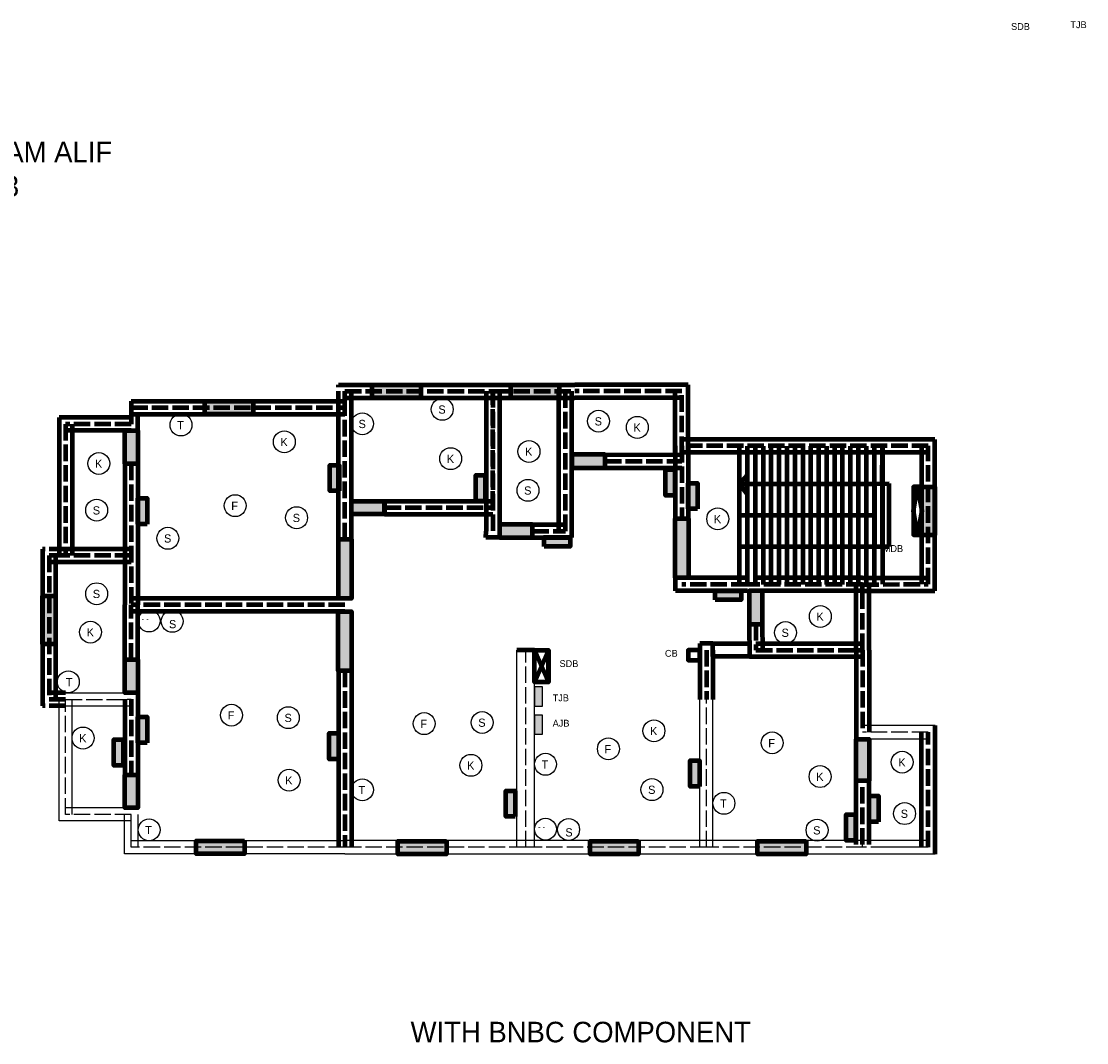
# Model space of a CAD drawing. Header units: inches. Extents: x 624 to 2180, y -126 to 622.
# Tile 2 of 2: x 1402 to 2180, y -124 to 622. Entities that reach past the tile are written whole.
import ezdxf

# ---------------------------------------------------------------- set-up
doc = ezdxf.new("R2010")
doc.units = ezdxf.units.IN
doc.header["$MEASUREMENT"] = 0
doc.linetypes.add('ACAD_ISO02W100', pattern=[15, 12, -3])
doc.linetypes.add('ACAD_ISO03W100', pattern=[30, 12, -18])

msp = doc.modelspace()

# ---------------------------------------------------------------- hatches: boundary and pattern name
at = {"lineweight": 100}
for color, points in [(4, [(1694.14, 356.64), (1694.14, 347.11), (1658.73, 347.11), (1658.73, 356.64)]), (4, [(1795.27, 356.64), (1795.27, 347.11), (1759.86, 347.11), (1759.86, 356.64)]), (4, [(1571.84, 344.64), (1571.84, 335.11), (1536.43, 335.11), (1536.43, 344.64)]), (8, [(1634.58, 279.08), (1627.79, 279.08), (1627.79, 297.99), (1634.58, 297.99)]), (8, [(1741.19, 271.64), (1734.4, 271.64), (1734.4, 290.54), (1741.19, 290.54)]), (8, [(1879.67, 275.79), (1872.88, 275.79), (1872.88, 294.69), (1879.67, 294.69)]), (8, [(1896.35, 265.9), (1889.56, 265.9), (1889.56, 284.81), (1896.35, 284.81)]), (4, [(2060.03, 282.16), (2069.56, 282.16), (2069.56, 246.76), (2060.03, 246.76)]), (8, [(1494.35, 254.92), (1487.56, 254.92), (1487.56, 273.82), (1494.35, 273.82)]), (8, [(1784.41, 238.45), (1784.41, 245.24), (1803.31, 245.24), (1803.31, 238.45)]), (4, [(1418.03, 202.5), (1427.56, 202.5), (1427.56, 167.09), (1418.03, 167.09)]), (8, [(1909.15, 199.45), (1909.15, 206.24), (1928.06, 206.24), (1928.06, 199.45)]), (8, [(1494.35, 95.11), (1487.56, 95.11), (1487.56, 114.02), (1494.35, 114.02)]), (8, [(1634.03, 83.35), (1627.24, 83.35), (1627.24, 102.25), (1634.03, 102.25)]), (8, [(1476.87, 78.64), (1470.08, 78.64), (1470.08, 97.54), (1476.87, 97.54)]), (8, [(1897.81, 63.26), (1891.02, 63.26), (1891.02, 82.16), (1897.81, 82.16)]), (8, [(1763.17, 41.29), (1756.38, 41.29), (1756.38, 60.2), (1763.17, 60.2)]), (8, [(2028.35, 37.45), (2021.56, 37.45), (2021.56, 56.35), (2028.35, 56.35)]), (8, [(2011.56, 23.87), (2004.77, 23.87), (2004.77, 42.78), (2011.56, 42.78)]), (4, [(1565.57, 23.64), (1565.57, 14.11), (1530.16, 14.11), (1530.16, 23.64)]), (4, [(1712.96, 23.4), (1712.96, 13.87), (1677.55, 13.87), (1677.55, 23.4)]), (4, [(1853.29, 23.4), (1853.29, 13.87), (1817.88, 13.87), (1817.88, 23.4)]), (4, [(1975.59, 23.4), (1975.59, 13.87), (1940.18, 13.87), (1940.18, 23.4)])]:
    msp.add_hatch(color=color, dxfattribs=at).paths.add_polyline_path(points)
h = msp.add_hatch(color=63, dxfattribs=at)
h.paths.add_polyline_path([(1478.03, 155.92), (1487.56, 155.92), (1487.56, 131.69), (1478.03, 131.69)])
h.paths.add_polyline_path([(1487.56, 298.87), (1478.12, 298.87), (1478.12, 323.11), (1487.56, 323.11)])
h.paths.add_polyline_path([(1643.56, 147.82), (1633.89, 147.82), (1633.89, 191.11), (1643.56, 191.11)])
h.paths.add_polyline_path([(1634.03, 243.87), (1643.55, 243.87), (1643.55, 200.61), (1634.03, 200.61)])
h.paths.add_polyline_path([(1667.8, 262.11), (1643.56, 262.11), (1643.56, 271.61), (1667.8, 271.61)])
h.paths.add_polyline_path([(1775.8, 254.53), (1751.57, 254.53), (1751.57, 245), (1775.8, 245)])
h.paths.add_polyline_path([(1828.81, 305.58), (1804.56, 305.58), (1804.56, 296.05), (1828.81, 296.05)])
h.paths.add_polyline_path([(1934.03, 181.84), (1943.62, 181.84), (1943.62, 206.11), (1934.03, 206.11)])
h.paths.add_polyline_path([(1880.03, 258.87), (1889.63, 258.87), (1889.63, 215.64), (1880.03, 215.64)])
h.paths.add_polyline_path([(2021.57, 67.38), (2012.03, 67.38), (2012.03, 97.84), (2021.57, 97.84)])
h.paths.add_polyline_path([(1478.03, 71.87), (1487.65, 71.87), (1487.65, 47.68), (1478.03, 47.68)])
at = {"linetype": 'ACAD_ISO03W100', "lineweight": 100}
for color, points in [(117, [(1777.25, 135.96), (1777.25, 122), (1783.03, 122), (1783.03, 135.96)]), (161, [(1783, 101.5), (1783, 115.46), (1777.23, 115.46), (1777.23, 101.5)])]:
    msp.add_hatch(color=color, dxfattribs=at).paths.add_polyline_path(points)

# ---------------------------------------------------------------- linework, layer by layer
at = {"linetype": 'ACAD_ISO02W100', "lineweight": 100}
for p, q in [((1634.03, 339.87), (1634.03, 356.64)), ((1638.8, 339.87), (1638.8, 351.87)), ((1638.8, 351.87), (1746.8, 351.87)), ((1643.56, 339.87), (1643.56, 351.87)), ((1746.8, 351.87), (1806.8, 351.87)), ((1746.8, 266.87), (1746.8, 351.87)), ((1746.8, 351.87), (1746.8, 249.76)), ((1799.8, 249.76), (1799.8, 351.87)), ((1884.8, 351.87), (1806.8, 351.87)), ((1884.8, 306.87), (1884.8, 351.87)), ((1482.8, 339.87), (1638.8, 339.87)), ((1482.8, 339.87), (1482.8, 327.87)), ((1634.03, 243.87), (1634.03, 339.87)), ((1638.8, 243.87), (1638.8, 339.87)), ((1482.8, 327.87), (1434.8, 327.87)), ((1434.8, 327.87), (1434.8, 231.87)), ((2064.8, 311.88), (1884.8, 311.88)), ((1884.8, 311.88), (1884.8, 258.87)), ((2064.8, 210.88), (2064.8, 311.88)), ((1482.8, 298.87), (1482.8, 195.87)), ((1828.8, 300.82), (1884.8, 300.69)), ((1667.8, 266.87), (1746.8, 266.87)), ((1775.8, 249.76), (1799.8, 249.76)), ((1434.8, 236.64), (1418.03, 236.64)), ((1434.8, 231.87), (1422.8, 231.87)), ((1422.8, 231.87), (1422.8, 126.87)), ((1434.8, 227.11), (1422.8, 227.11)), ((1482.8, 231.87), (1434.8, 231.87)), ((1932.8, 210.87), (1884.8, 210.87)), ((2016.8, 210.87), (1932.8, 210.87)), ((2016.8, 210.87), (1938.8, 210.87)), ((2016.8, 210.87), (2064.8, 210.88)), ((2016.8, 162.87), (2016.8, 210.87)), ((1638.8, 195.87), (1482.8, 195.87)), ((1482.8, 155.92), (1482.8, 195.87)), ((1938.8, 181.87), (1938.94, 162.87)), ((1902.8, 162.87), (1902.8, 126.87)), ((1938.94, 162.87), (2016.8, 162.87)), ((2016.8, 162.87), (2016.8, 102.84)), ((1638.8, 147.82), (1638.8, 18.87)), ((1434.8, 131.64), (1422.8, 131.64)), ((1434.8, 126.87), (1422.8, 126.87)), ((1482.8, 126.92), (1482.8, 71.87)), ((1434.8, 122.11), (1418.03, 122.11)), ((2064.8, 18.87), (2064.8, 102.87)), ((2016.8, 20.87), (2016.8, 67.38))]:
    msp.add_line(p, q, dxfattribs=at)
at = {"lineweight": 100}
for p, q in [((1634.03, 356.64), (1746.8, 356.64)), ((1742.03, 351.87), (1742.03, 249.76)), ((1746.8, 356.64), (1806.8, 356.64)), ((1751.56, 351.87), (1751.56, 249.76)), ((1795.03, 249.76), (1795.03, 351.87)), ((1804.56, 245), (1804.56, 351.87)), ((1889.56, 356.64), (1806.8, 356.64)), ((1880.03, 306.87), (1880.03, 351.87)), ((1889.56, 306.87), (1889.56, 356.64)), ((1482.8, 344.64), (1638.8, 344.64)), ((1482.8, 344.64), (1482.8, 335.11)), ((1638.8, 347.11), (1746.8, 347.11)), ((1746.8, 347.11), (1806.8, 347.11)), ((1884.8, 347.11), (1806.8, 347.11)), ((1482.8, 335.11), (1638.8, 335.11)), ((1487.56, 323.11), (1487.54, 335.11)), ((1634.03, 243.87), (1634.03, 339.87)), ((1643.56, 243.87), (1643.56, 339.87)), ((1482.8, 332.64), (1430.03, 332.64)), ((1430.03, 332.64), (1430.03, 231.87)), ((1439.56, 327.87), (1439.56, 231.87)), ((1482.8, 323.11), (1434.8, 323.11)), ((1880.03, 311.88), (1880.03, 258.87)), ((2069.56, 316.65), (1884.8, 316.65)), ((1889.56, 311.88), (1889.56, 258.87)), ((1927.01, 210.87), (1927.01, 311.87)), ((1932.8, 210.87), (1932.8, 311.87)), ((1938.59, 210.87), (1938.59, 311.87)), ((1944.38, 210.87), (1944.38, 311.87)), ((1950.17, 210.87), (1950.17, 311.87)), ((1955.95, 210.87), (1955.95, 311.87)), ((1961.74, 210.87), (1961.74, 311.87)), ((1967.53, 210.87), (1967.53, 311.87)), ((1973.32, 210.87), (1973.32, 311.87)), ((1979.11, 210.87), (1979.11, 311.87)), ((1984.9, 210.87), (1984.9, 311.87)), ((1990.69, 210.87), (1990.69, 311.87)), ((1996.47, 210.87), (1996.47, 311.87)), ((2002.26, 210.87), (2002.26, 311.87)), ((2008.05, 210.87), (2008.05, 311.87)), ((2013.84, 210.87), (2013.84, 311.87)), ((2019.63, 210.87), (2019.63, 311.87)), ((2025.42, 210.87), (2025.42, 311.87)), ((2031.21, 284.25), (2031.36, 311.88)), ((2031.36, 311.88), (2031.36, 210.88)), ((2060.03, 210.88), (2060.03, 311.88)), ((2069.56, 206.12), (2069.56, 316.65)), ((1828.81, 305.58), (1884.81, 305.45)), ((2064.8, 307.12), (1884.8, 307.12)), ((1927.01, 261.37), (1927.01, 307.12)), ((1950.17, 261.37), (1950.17, 307.12)), ((1478.03, 298.87), (1478.03, 195.87)), ((1487.56, 298.87), (1487.56, 195.87)), ((1828.79, 296.05), (1884.79, 295.93)), ((1927.01, 284.25), (1932.8, 290.77)), ((1927.01, 284.25), (2025.42, 284.25)), ((1927.01, 284.25), (1932.8, 276.62)), ((1932.8, 276.62), (1927.01, 284.25)), ((2025.42, 284.25), (2036.31, 284.41)), ((2025.42, 284.25), (2025.42, 238.51)), ((2031.21, 284.25), (2031.21, 238.51)), ((2036.31, 238.43), (2036.31, 284.41)), ((2054, 264.58), (2057.02, 282.16)), ((2057.02, 282.16), (2060.03, 264.58)), ((1667.8, 271.64), (1746.8, 271.64)), ((2057.02, 247), (2054, 264.58)), ((2060.03, 264.58), (2057.02, 247)), ((1667.8, 262.11), (1746.8, 262.11)), ((1927.01, 261.37), (2025.42, 261.37)), ((1927.01, 215.64), (1927.01, 261.37)), ((1950.17, 215.64), (1950.17, 261.37)), ((1741.8, 245), (1742.03, 249.76)), ((1742.03, 249.76), (1742.03, 249.76)), ((1775.8, 254.53), (1799.8, 254.53)), ((1751.57, 245), (1741.8, 245)), ((1775.8, 245), (1804.56, 245)), ((1418.03, 236.64), (1418.03, 122.11)), ((1482.8, 236.64), (1434.8, 236.64)), ((1927.01, 238.5), (2025.42, 238.51)), ((2025.42, 238.51), (2036.31, 238.43)), ((1427.56, 231.87), (1427.56, 126.87)), ((1482.8, 227.11), (1434.8, 227.11)), ((1880.18, 206.11), (1880.18, 215.64)), ((1932.8, 215.64), (1884.8, 215.64)), ((2016.8, 215.64), (1938.8, 215.64)), ((2012.03, 162.87), (2012.03, 210.87)), ((2016.8, 215.64), (2064.8, 215.65)), ((2021.56, 162.87), (2021.56, 210.87)), ((1884.8, 206.11), (1880.18, 206.11)), ((1932.8, 206.11), (1884.8, 206.11)), ((2016.8, 206.11), (1938.8, 206.11)), ((2016.8, 206.11), (2069.56, 206.12)), ((1478.03, 155.92), (1478.03, 195.87)), ((1638.8, 200.64), (1482.8, 200.64)), ((1487.56, 155.92), (1487.56, 195.87)), ((1638.8, 191.11), (1482.8, 191.11)), ((1934.03, 181.84), (1934.21, 158.11)), ((1943.56, 181.91), (1943.71, 162.91)), ((1907.45, 167.67), (1897.95, 167.67)), ((1897.95, 167.67), (1898.03, 162.87)), ((1938.94, 167.64), (2016.8, 167.64)), ((1777.25, 162.87), (1764.34, 162.87)), ((1777.25, 162.87), (1787.5, 139.5)), ((1787.5, 162.87), (1777.25, 139.5)), ((1787.5, 139.5), (1787.5, 162.87)), ((1898.03, 162.87), (1898.03, 126.87)), ((1907.56, 162.87), (1907.56, 126.87)), ((1934.21, 158.11), (2016.8, 158.11)), ((2012.03, 162.87), (2012.03, 97.84)), ((2021.56, 162.87), (2021.56, 102.84)), ((1634.03, 147.82), (1634.03, 18.87)), ((1643.56, 147.82), (1643.56, 18.87)), ((1478.03, 126.92), (1478.03, 71.87)), ((1487.56, 131.69), (1487.56, 71.87)), ((2059.8, 18.87), (2059.8, 102.87)), ((2069.8, 13.87), (2069.8, 107.88)), ((2012.03, 20.87), (2012.04, 67.38)), ((2021.56, 20.87), (2021.57, 67.38))]:
    msp.add_line(p, q, dxfattribs=at)
for p, q in [((1764.34, 18.87), (1764.34, 162.87)), ((1777.25, 18.87), (1777.25, 162.87)), ((1430.03, 38.11), (1430.03, 126.87)), ((1434.79, 131.64), (1487.56, 131.69)), ((1439.56, 42.87), (1439.56, 126.87)), ((1898.03, 18.87), (1898.03, 126.87)), ((1907.56, 18.87), (1907.56, 126.87)), ((1434.8, 122.11), (1482.8, 122.15)), ((2069.8, 107.88), (2016.79, 107.84)), ((2064.8, 97.87), (2012.03, 97.84)), ((1482.8, 47.64), (1434.8, 47.64)), ((1477.8, 14.11), (1477.8, 42.87)), ((1482.8, 18.87), (1482.8, 42.87)), ((1487.8, 18.87), (1487.8, 42.87)), ((1482.8, 38.11), (1430.03, 38.11)), ((1638.8, 23.64), (1482.8, 23.64)), ((1770.8, 23.87), (1638.8, 23.87)), ((1902.8, 23.87), (1770.8, 23.87)), ((2016.8, 23.87), (1902.8, 23.87)), ((2064.8, 23.87), (2016.8, 23.87)), ((2016.8, 18.87), (2016.8, 20.87)), ((2064.8, 18.87), (2032.8, 18.87)), ((1638.8, 14.11), (1477.8, 14.11)), ((1770.8, 13.87), (1638.8, 13.87)), ((1902.8, 13.87), (1770.8, 13.87)), ((2016.8, 13.87), (1902.8, 13.87)), ((2069.8, 13.87), (2016.8, 13.87))]:
    msp.add_line(p, q)
at = {"linetype": 'ACAD_ISO02W100'}
for p, q in [((1770.8, 18.87), (1770.8, 162.87)), ((1434.8, 126.87), (1482.8, 126.92)), ((1434.8, 42.87), (1434.8, 126.87)), ((1902.8, 18.87), (1902.8, 126.87)), ((2064.8, 102.87), (2016.8, 102.84)), ((1482.8, 42.87), (1434.8, 42.87)), ((1638.8, 18.87), (1482.8, 18.87)), ((1770.8, 18.87), (1638.8, 18.87)), ((1902.8, 18.87), (1770.8, 18.87)), ((2016.8, 18.87), (1902.8, 18.87)), ((2064.8, 18.87), (2016.8, 18.87))]:
    msp.add_line(p, q, dxfattribs=at)
at = {"lineweight": 100}
for points in [[(1694.14, 356.64), (1694.14, 347.11), (1658.73, 347.11), (1658.73, 356.64)], [(1795.27, 356.64), (1795.27, 347.11), (1759.86, 347.11), (1759.86, 356.64)], [(1571.84, 344.64), (1571.84, 335.11), (1536.43, 335.11), (1536.43, 344.64)], [(1487.56, 298.87), (1478.12, 298.87), (1478.12, 323.11), (1487.56, 323.11)], [(1828.81, 305.58), (1804.56, 305.58), (1804.56, 296.05), (1828.81, 296.05)], [(1634.58, 279.08), (1627.79, 279.08), (1627.79, 297.99), (1634.58, 297.99)], [(1741.19, 271.64), (1734.4, 271.64), (1734.4, 290.54), (1741.19, 290.54)], [(1879.67, 275.79), (1872.88, 275.79), (1872.88, 294.69), (1879.67, 294.69)], [(1896.35, 265.9), (1889.56, 265.9), (1889.56, 284.81), (1896.35, 284.81)], [(2060.03, 282.16), (2054, 282.16), (2054, 247), (2060.03, 247)], [(2060.03, 282.16), (2069.56, 282.16), (2069.56, 246.76), (2060.03, 246.76)], [(1494.35, 254.92), (1487.56, 254.92), (1487.56, 273.82), (1494.35, 273.82)], [(1667.8, 262.11), (1643.56, 262.11), (1643.56, 271.61), (1667.8, 271.61)], [(1667.8, 271.64), (1667.8, 271.64), (1667.8, 262.11), (1667.8, 262.11)], [(1880.03, 258.87), (1889.63, 258.87), (1889.63, 215.64), (1880.03, 215.64)], [(1775.8, 254.53), (1751.57, 254.53), (1751.57, 245), (1775.8, 245)], [(1634.03, 243.87), (1643.55, 243.87), (1643.55, 200.61), (1634.03, 200.61)], [(1784.41, 238.45), (1784.41, 245.24), (1803.31, 245.24), (1803.31, 238.45)], [(1418.03, 202.5), (1427.56, 202.5), (1427.56, 167.09), (1418.03, 167.09)], [(1909.15, 199.45), (1909.15, 206.24), (1928.06, 206.24), (1928.06, 199.45)], [(1934.03, 181.84), (1943.62, 181.84), (1943.62, 206.11), (1934.03, 206.11)], [(1643.56, 147.82), (1633.89, 147.82), (1633.89, 191.11), (1643.56, 191.11)], [(1934.21, 158.11), (1907.45, 158.11), (1907.45, 167.67), (1934.21, 167.67)], [(1478.03, 155.92), (1487.56, 155.92), (1487.56, 131.69), (1478.03, 131.69)], [(1777.25, 162.87), (1787.5, 162.87), (1787.5, 139.5), (1777.25, 139.5)], [(1898.03, 162.87), (1889.5, 162.87), (1889.5, 155.5), (1898.03, 155.5)], [(1643.56, 147.82), (1643.56, 147.82), (1643.56, 147.82), (1643.56, 147.82)], [(1494.35, 95.11), (1487.56, 95.11), (1487.56, 114.02), (1494.35, 114.02)], [(1634.03, 83.35), (1627.24, 83.35), (1627.24, 102.25), (1634.03, 102.25)], [(1476.87, 78.64), (1470.08, 78.64), (1470.08, 97.54), (1476.87, 97.54)], [(2021.57, 67.38), (2012.03, 67.38), (2012.03, 97.84), (2021.57, 97.84)], [(1897.81, 63.26), (1891.02, 63.26), (1891.02, 82.16), (1897.81, 82.16)], [(1478.03, 71.87), (1487.65, 71.87), (1487.65, 47.68), (1478.03, 47.68)], [(1763.17, 41.29), (1756.38, 41.29), (1756.38, 60.2), (1763.17, 60.2)], [(2028.35, 37.45), (2021.56, 37.45), (2021.56, 56.35), (2028.35, 56.35)], [(2011.56, 23.87), (2004.77, 23.87), (2004.77, 42.78), (2011.56, 42.78)], [(1565.57, 23.64), (1565.57, 14.11), (1530.16, 14.11), (1530.16, 23.64)], [(1712.96, 23.4), (1712.96, 13.87), (1677.55, 13.87), (1677.55, 23.4)], [(1853.29, 23.4), (1853.29, 13.87), (1817.88, 13.87), (1817.88, 23.4)], [(1975.59, 23.4), (1975.59, 13.87), (1940.18, 13.87), (1940.18, 23.4)]]:
    msp.add_lwpolyline(points, close=True, dxfattribs=at)
for points in [[(1777.25, 135.96), (1777.25, 122), (1783.03, 122), (1783.03, 135.96)], [(1783, 101.5), (1783, 115.46), (1777.23, 115.46), (1777.23, 101.5)]]:
    msp.add_lwpolyline(points, close=True)
for centre in [(1709.86, 338.64), (1519.06, 327.21), (1651.56, 328.09), (1824, 330), (1852.3, 325.46), (1594.52, 314.92), (1773.17, 307.87), (1459.11, 299.09), (1716.02, 302.6), (1772.5, 279.5), (1457.5, 265), (1558.63, 268.31), (1603.5, 259.5), (1911.05, 258.65), (1509.5, 244.5), (1457.5, 204), (1985.95, 187.43), (1495.8, 184.12), (1512.67, 183.9), (1453, 176), (1960.5, 175.64), (1436.8, 139.64), (1555.99, 115.34), (1597.5, 113.5), (1696.67, 109.19), (1739, 110), (1864.45, 103.93), (1447.56, 98.65), (1950.78, 95.12), (1831.2, 90.73), (1730.8, 78.74), (1785.25, 79.5), (2045.73, 81.06), (1985.78, 70.52), (1598.03, 67.88), (1651.56, 60.84), (1863, 61), (1915.56, 51), (2047.5, 43.5), (1495.8, 31.64), (1785.25, 32.1), (1802.13, 31.87), (1983.59, 31.4)]:
    msp.add_circle(centre, 8)

# ---------------------------------------------------------------- texts
at = {"color": 6, "linetype": 'ACAD_ISO03W100', "lineweight": 100, "char_height": 5, "attachment_point": 1}
for s, insert, width in [('{\\C256;SDB}', (2125.23, 620.63), 38.7055), ('{\\C117;TJB}', (2168.57, 621.93), 38.7055), ('{\\C256;   MDB}', (2026, 239.5), 32.133), ('{\\C4;CB}', (1872.5, 163), 38.7055), ('{\\C256;SDB}', (1795.5, 155.5), 38.7055), ('{\\C117;TJB}', (1790.5, 130.5), 38.7055), ('{\\C161;AJB}', (1790.5, 112), 38.7055)]:
    msp.add_mtext(s, dxfattribs=dict(at, insert=insert, width=width))
at = {"lineweight": 100, "char_height": 15, "width": 807, "attachment_point": 2}
for s, insert in [('{\\C3;MD. DIDARUL ALAM ALIF\\P20-44289-3}', (1349.55, 534.08)), ('{\\C3;WITH BNBC COMPONENT}', (1811, -108.5))]:
    msp.add_mtext(s, dxfattribs=dict(at, insert=insert))
at = {"attachment_point": 1}
for s, insert, char_height, width in [('{\\C3;S}', (1707.02, 341.5), 6, 8.6642), ('T', (1516.23, 330.07), 6, 8.6642), ('{\\C3;S}', (1648.72, 330.95), 6, 8.6642), ('S', (1821.16, 332.86), 6, 8.6642), ('K', (1846.66, 331.13), 0.2, 11.5177), ('K', (1849.46, 328.31), 6, 8.6642), ('K', (1588.87, 320.59), 0.2, 11.5177), ('K', (1591.68, 317.77), 6, 8.6642), ('K', (1767.53, 313.54), 0.2, 11.5177), ('K', (1453.47, 304.76), 0.2, 11.5177), ('K', (1710.37, 308.27), 0.2, 11.5177), ('K', (1713.18, 305.46), 6, 8.6642), ('K', (1770.33, 310.73), 6, 8.6642), ('K', (1456.27, 301.95), 6, 8.6642), ('S', (1769.66, 282.36), 6, 8.6642), ('K', (1552.99, 273.98), 0.2, 11.5177), ('S', (1454.66, 267.86), 6, 8.6642), ('F', (1555.79, 271.17), 6, 8.6642), ('S', (1600.66, 262.36), 6, 8.6642), ('K', (1905.4, 264.32), 0.2, 11.5177), ('K', (1908.21, 261.51), 6, 8.6642), ('S', (1506.66, 247.36), 6, 8.6642), ('S', (1454.66, 206.86), 6, 8.6642), ('K', (1980.3, 193.1), 0.2, 11.5177), ('K', (1983.11, 190.29), 6, 8.6642), ('K', (1447.36, 181.67), 0.2, 11.5177), ('- -', (1490.35, 187.79), 4, 14.2511), ('S', (1510.3, 184.81), 6, 8.6642), ('K', (1450.16, 178.86), 6, 8.6642), ('S', (1957.66, 178.49), 6, 8.6642), ('T', (1435, 142.5), 6, 8.6642), ('K', (1550.35, 121.01), 0.2, 11.5177), ('F', (1553.15, 118.2), 6, 8.6642), ('S', (1594.66, 116.36), 6, 8.6642), ('K', (1691.03, 114.86), 0.2, 11.5177), ('F', (1693.83, 112.05), 6, 8.6642), ('S', (1736.16, 112.86), 6, 8.6642), ('K', (1858.8, 109.6), 0.2, 11.5177), ('K', (1441.92, 104.32), 0.2, 11.5177), ('K', (1444.72, 101.51), 6, 8.6642), ('K', (1861.61, 106.78), 6, 8.6642), ('K', (1825.56, 96.4), 0.2, 11.5177), ('F', (1828.36, 93.59), 6, 8.6642), ('K', (1945.13, 100.79), 0.2, 11.5177), ('F', (1947.94, 97.98), 6, 8.6642), ('K', (2040.09, 86.73), 0.2, 11.5177), ('K', (1725.16, 84.41), 0.2, 11.5177), ('K', (1727.96, 81.6), 6, 8.6642), ('T', (1782.41, 82.36), 6, 8.6642), ('K', (2042.9, 83.91), 6, 8.6642), ('K', (1592.39, 73.55), 0.2, 11.5177), ('K', (1595.2, 70.74), 6, 8.6642), ('K', (1980.14, 76.19), 0.2, 11.5177), ('K', (1982.94, 73.38), 6, 8.6642), ('T', (1648.72, 63.69), 6, 8.6642), ('S', (1860.16, 63.86), 6, 8.6642), ('T', (1912.72, 53.86), 6, 8.6642), ('S', (2044.66, 46.36), 6, 8.6642), ('T', (1492.96, 34.49), 6, 8.6642), ('- -', (1779.81, 35.77), 4, 14.2511), ('S', (1799.75, 32.79), 6, 8.6642), ('S', (1980.75, 34.26), 6, 8.6642)]:
    msp.add_mtext(s, dxfattribs=dict(at, insert=insert, char_height=char_height, width=width))

doc.saveas('drawing.dxf')
